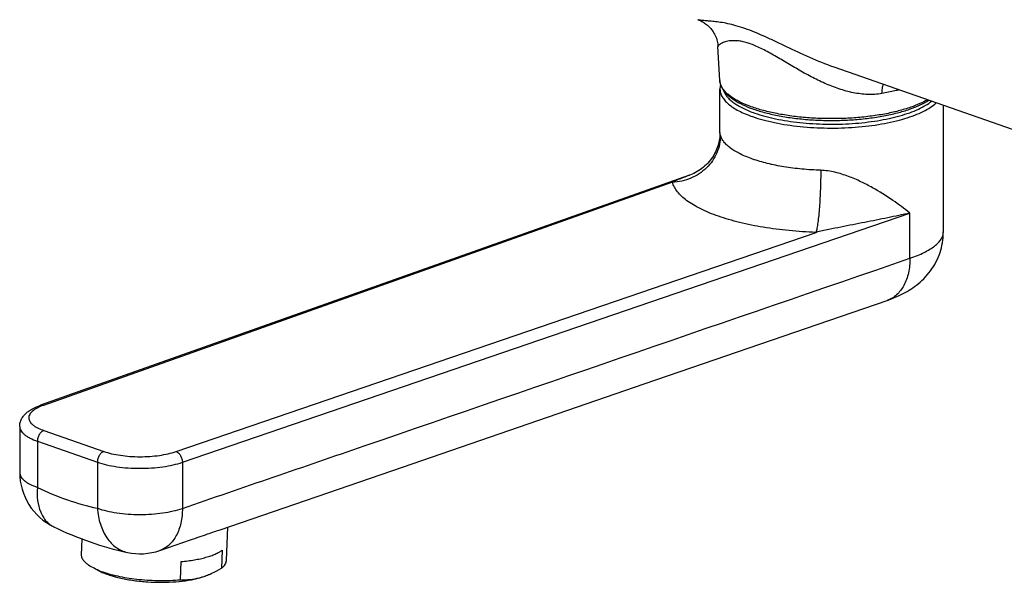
# Model space of a CAD drawing. Header units: millimetres. Extents: x 117 to 705, y 109 to 530.
# Tile 1 of 7: x 130 to 293, y 113 to 206. Entities that reach past the tile are written whole.
import ezdxf

# ---------------------------------------------------------------- set-up
doc = ezdxf.new("R2010")
doc.units = ezdxf.units.MM
doc.header["$LTSCALE"] = 46.255
doc.layers.get('0').update_dxf_attribs({"linetype": 'CONTINUOUS'})

msp = doc.modelspace()

# ---------------------------------------------------------------- linework, layer by layer
at = {"color": 7, "linetype": 'CONTINUOUS'}
for p, q in [((245.96, 195.84), (245.65, 201.47)), ((317.24, 179.78), (264.88, 198.03)), ((245.99, 187.19), (245.99, 194.4)), ((282.99, 170.74), (282.99, 191.72)), ((240.95, 180.16), (133.45, 142.03)), ((233.59, 145.62), (273.7, 159.41)), ((193.4, 131.8), (233.59, 145.62)), ((130.02, 138.54), (130.02, 130.91)), ((163.24, 121.43), (193.4, 131.8)), ((164.25, 116.33), (164.47, 121.86)), ((140.27, 117.26), (140.37, 119.88)), ((153.2, 117.98), (158.28, 119.73)), ((163.54, 118.04), (163.42, 115.03)), ((156.65, 113.14), (156.77, 116.15)), ((142.34, 115.03), (143.34, 114.53))]:
    msp.add_line(p, q, dxfattribs=at)
at = {"color": 9, "linetype": 'CONTINUOUS'}
for p, q in [((238.11, 178.97), (133.95, 142.02)), ((156.96, 132.59), (277.45, 173.86)), ((277.45, 166.38), (277.45, 173.86)), ((155.91, 134.37), (261.9, 170.68)), ((134.01, 137.85), (143.94, 134.39)), ((132.95, 136.08), (132.95, 128.44)), ((132.95, 136.08), (142.88, 132.61)), ((142.88, 132.61), (142.88, 124.98)), ((156.96, 132.59), (156.96, 124.96))]:
    msp.add_line(p, q, dxfattribs=at)
at = {"color": 7, "linetype": 'CONTINUOUS'}
for points in [[(242.32, 205.9), (242.39, 205.87), (242.54, 205.82), (242.69, 205.75), (242.83, 205.69), (242.99, 205.61), (243.14, 205.53), (243.29, 205.44), (243.44, 205.34), (243.59, 205.23), (243.74, 205.12), (243.9, 205), (244.04, 204.87), (244.19, 204.73), (244.33, 204.58), (244.48, 204.42), (244.61, 204.25), (244.74, 204.07), (244.87, 203.88), (244.99, 203.69), (245.1, 203.48), (245.21, 203.26), (245.3, 203.04), (245.39, 202.82), (245.46, 202.59), (245.52, 202.35), (245.57, 202.12), (245.61, 201.88), (245.64, 201.65), (245.65, 201.47)], [(245.99, 187.19), (245.98, 187.04), (245.98, 186.83), (245.96, 186.61), (245.94, 186.38), (245.91, 186.14), (245.86, 185.89), (245.81, 185.63), (245.75, 185.37), (245.67, 185.11), (245.59, 184.84), (245.49, 184.56), (245.37, 184.29), (245.25, 184.02), (245.11, 183.74), (244.95, 183.47), (244.79, 183.2), (244.6, 182.93), (244.41, 182.67), (244.2, 182.41), (243.98, 182.16), (243.75, 181.92), (243.51, 181.7), (243.26, 181.48), (243, 181.27), (242.74, 181.08), (242.47, 180.9), (242.2, 180.74), (241.92, 180.58), (241.64, 180.45), (241.37, 180.32), (241.09, 180.21), (240.95, 180.16)], [(273.7, 159.41), (274.1, 159.55), (274.51, 159.71), (274.91, 159.87), (275.29, 160.03), (275.66, 160.2), (276.01, 160.37), (276.35, 160.54), (276.68, 160.71), (277, 160.89), (277.31, 161.08), (277.61, 161.27), (277.92, 161.48), (278.22, 161.69), (278.52, 161.91), (278.83, 162.16), (279.13, 162.42), (279.44, 162.7), (279.74, 162.99), (280.03, 163.3), (280.32, 163.62), (280.59, 163.95), (280.86, 164.3), (281.1, 164.65), (281.34, 165.01), (281.56, 165.38), (281.76, 165.76), (281.95, 166.14), (282.13, 166.53), (282.28, 166.92), (282.43, 167.32), (282.55, 167.72), (282.66, 168.13), (282.76, 168.54), (282.84, 168.95), (282.9, 169.37), (282.94, 169.79), (282.97, 170.21), (282.98, 170.63), (282.99, 170.74)]]:
    msp.add_lwpolyline(points, dxfattribs=at)
at = {"color": 9, "linetype": 'CONTINUOUS'}
for centre, radius, start, end in [((281.06, 170.74), 1.92, 359.3391, 0.0003), ((131.23, 130.91), 1.22, 180.0002, 180.9079)]:
    msp.add_arc(centre, radius, start, end, dxfattribs=at)
at = {"color": 7, "linetype": 'CONTINUOUS'}
for centre, radius, start, end in [((140.02, 130.91), 10, 180, 244.2529), ((149.95, 127.44), 10, 257.8737, 288.9677), ((148.81, 128.84), 15.26, 249.1043, 250.7916), ((157, 124.35), 11.23, 284.5979, 285.5957), ((156.84, 124.91), 11.82, 285.6164, 290.4791), ((156.44, 126.02), 12.98, 290.4111, 291.9985)]:
    msp.add_arc(centre, radius, start, end, dxfattribs=at)
at = {"color": 9, "linetype": 'CONTINUOUS'}
for points, knots in [([(264.88, 198.03), (263.51, 198.51), (260.87, 199.59), (257.68, 201.1), (255.21, 202.28), (253.45, 203.1), (251.77, 203.82), (250.17, 204.43), (248.69, 204.9), (247.34, 205.24), (246.12, 205.46), (245.06, 205.6), (244.15, 205.68), (243.48, 205.73), (243.03, 205.77), (242.76, 205.8), (242.52, 205.84), (242.38, 205.88), (242.32, 205.9)], [0, 0, 0, 0, 0.180359, 0.355832, 0.440212, 0.521257, 0.597779, 0.668874, 0.733707, 0.791639, 0.842827, 0.887329, 0.925363, 0.956926, 0.970236, 0.981862, 0.991781, 1, 1, 1, 1]), ([(272.78, 193.67), (272.02, 193.53), (270.43, 193.44), (268.04, 193.75), (265.66, 194.41), (263.33, 195.33), (261.06, 196.44), (258.86, 197.67), (257.05, 198.75), (255.63, 199.59), (254.59, 200.2), (253.56, 200.76), (252.57, 201.26), (251.61, 201.69), (250.71, 202.02), (249.87, 202.26), (248.91, 202.42), (248.05, 202.45), (247.3, 202.34), (246.76, 202.21), (246.3, 202.03), (245.96, 201.82), (245.79, 201.69), (245.69, 201.59), (245.66, 201.52), (245.65, 201.49), (245.65, 201.47)], [0, 0, 0, 0, 0.079494, 0.161251, 0.245024, 0.330285, 0.416421, 0.502744, 0.588323, 0.630382, 0.671586, 0.71153, 0.749682, 0.785455, 0.818342, 0.847949, 0.8742, 0.917503, 0.935223, 0.950658, 0.975212, 0.984463, 0.991667, 0.996797, 0.998614, 1, 1, 1, 1]), ([(277.58, 191.4), (276.91, 191.17), (275.48, 190.74), (273.21, 190.24), (270.75, 189.87), (268.17, 189.61), (265.5, 189.5), (262.81, 189.51), (260.16, 189.66), (257.6, 189.95), (255.19, 190.36), (252.97, 190.88), (250.99, 191.51), (249.53, 192.13), (248.52, 192.68), (247.88, 193.09), (247.32, 193.52), (246.86, 193.96), (246.48, 194.42), (246.21, 194.88), (246.03, 195.36), (245.97, 195.68), (245.96, 195.84)], [0, 0, 0, 0, 0.062945, 0.131782, 0.205369, 0.282401, 0.361468, 0.441097, 0.519801, 0.596118, 0.668659, 0.736155, 0.79751, 0.851876, 0.876279, 0.898788, 0.919428, 0.938275, 0.955474, 0.971257, 0.985954, 1, 1, 1, 1]), ([(245.99, 194.4), (245.99, 194.18), (246.05, 193.74), (246.33, 193.1), (246.79, 192.49), (247.41, 191.89), (248.19, 191.32), (249.13, 190.78), (250.21, 190.28), (250.99, 189.98), (251.4, 189.84)], [0, 0, 0, 0, 0.085409, 0.176436, 0.277582, 0.391834, 0.520855, 0.665324, 0.825215, 1, 1, 1, 1]), ([(246.6, 194.17), (246.65, 193.99), (246.82, 193.62), (247.19, 193.11), (247.67, 192.6), (248.28, 192.12), (249, 191.66), (250.15, 191.04), (251.09, 190.66), (251.76, 190.43)], [0, 0, 0, 0, 0.08703, 0.182305, 0.287997, 0.405451, 0.535359, 0.677931, 1, 1, 1, 1]), ([(272.98, 195.21), (272.92, 194.97), (272.83, 194.46), (272.79, 193.94), (272.78, 193.67)], [0, 0, 0, 0, 0.474262, 1, 1, 1, 1]), ([(275.66, 194.28), (275.43, 194.22), (274.48, 193.99), (273.52, 193.79), (272.78, 193.67)], [0, 0, 0, 0, 0.241141, 1, 1, 1, 1]), ([(280.36, 192.64), (279.95, 192.4), (279.04, 191.95), (278.09, 191.58), (277.58, 191.4)], [0, 0, 0, 0, 0.471429, 1, 1, 1, 1]), ([(251.4, 189.84), (251.97, 189.64), (253.18, 189.27), (255.08, 188.83), (257.13, 188.46), (260.05, 188.1), (263.83, 187.89), (267.62, 188), (270.6, 188.29), (272.72, 188.6), (274.71, 189), (276.54, 189.48), (278.19, 190.04), (279.62, 190.66), (280.83, 191.34), (281.52, 191.86), (281.81, 192.13)], [0, 0, 0, 0, 0.057676, 0.120122, 0.186594, 0.256247, 0.40133, 0.547577, 0.618661, 0.687092, 0.751977, 0.812511, 0.868002, 0.917915, 0.961922, 1, 1, 1, 1]), ([(251.76, 190.43), (252.3, 190.24), (253.44, 189.89), (255.25, 189.46), (257.19, 189.11), (259.96, 188.76), (263.54, 188.54), (267.16, 188.62), (270.01, 188.88), (272.04, 189.15), (273.97, 189.51), (275.75, 189.95), (277.37, 190.46), (278.8, 191.04), (280.02, 191.67), (280.73, 192.15), (281.04, 192.4)], [0, 0, 0, 0, 0.057068, 0.118769, 0.184403, 0.253174, 0.396583, 0.541642, 0.612443, 0.680857, 0.746026, 0.807166, 0.863592, 0.914749, 0.960261, 1, 1, 1, 1]), ([(246.07, 186.74), (246.07, 186.25), (245.97, 185.25), (245.51, 183.82), (244.77, 182.49), (243.77, 181.32), (242.56, 180.34), (241.18, 179.6), (239.68, 179.12), (238.63, 178.99), (238.11, 178.97)], [0, 0, 0, 0, 0.120384, 0.242114, 0.365473, 0.490489, 0.616941, 0.744401, 0.872298, 1, 1, 1, 1]), ([(246.07, 186.74), (246.05, 186.83), (246.02, 186.95), (245.99, 187.1), (245.99, 187.16), (245.99, 187.19)], [0, 0, 0, 0, 0.603485, 0.825632, 1, 1, 1, 1]), ([(251.4, 182.81), (251.04, 182.93), (250.35, 183.2), (249.38, 183.63), (248.52, 184.1), (247.77, 184.58), (247.15, 185.09), (246.65, 185.62), (246.29, 186.16), (246.13, 186.55), (246.07, 186.74)], [0, 0, 0, 0, 0.168106, 0.323809, 0.466662, 0.596516, 0.713618, 0.818752, 0.913412, 1, 1, 1, 1]), ([(262.68, 180.95), (261.64, 180.99), (259.6, 181.12), (256.64, 181.49), (253.91, 182.04), (252.2, 182.53), (251.4, 182.81)], [0, 0, 0, 0, 0.272947, 0.53482, 0.779083, 1, 1, 1, 1]), ([(238.11, 178.97), (238.56, 179.2), (239.5, 179.63), (240.46, 179.99), (240.95, 180.16)], [0, 0, 0, 0, 0.495097, 1, 1, 1, 1]), ([(262.68, 180.95), (262.68, 179.92), (262.65, 178.38), (262.56, 176.34), (262.46, 174.88), (262.35, 173.54), (262.22, 172.38), (262.09, 171.55), (261.99, 171.01), (261.93, 170.78), (261.9, 170.68)], [0, 0, 0, 0, 0.298576, 0.449205, 0.59306, 0.724671, 0.839056, 0.93194, 0.969236, 1, 1, 1, 1]), ([(277.45, 173.86), (276.53, 174.59), (274.52, 176.08), (271.8, 177.8), (269.32, 179.1), (267.26, 179.99), (265.04, 180.68), (263.47, 180.92), (262.68, 180.95)], [0, 0, 0, 0, 0.212194, 0.451334, 0.580601, 0.71602, 0.856719, 1, 1, 1, 1]), ([(261.9, 170.68), (260.41, 170.73), (257.48, 170.91), (253.25, 171.45), (249.92, 172.12), (247.46, 172.78), (245.78, 173.31), (244.24, 173.89), (242.85, 174.52), (241.61, 175.18), (240.55, 175.88), (239.66, 176.61), (238.94, 177.37), (238.42, 178.15), (238.19, 178.7), (238.11, 178.97)], [0, 0, 0, 0, 0.170962, 0.334988, 0.487983, 0.559213, 0.626394, 0.689199, 0.747371, 0.800742, 0.849256, 0.893006, 0.932285, 0.96765, 1, 1, 1, 1]), ([(277.45, 173.86), (276.22, 173.6), (273.73, 173.07), (269.92, 172.31), (266.66, 171.68), (263.97, 171.14), (262.6, 170.84), (261.9, 170.68)], [0, 0, 0, 0, 0.237447, 0.481714, 0.734461, 0.865145, 1, 1, 1, 1]), ([(277.45, 166.38), (277.87, 166.53), (278.66, 166.82), (279.76, 167.31), (280.71, 167.83), (281.51, 168.37), (282.15, 168.93), (282.62, 169.51), (282.91, 170.1), (282.98, 170.52), (282.99, 170.72)], [0, 0, 0, 0, 0.179022, 0.342286, 0.489047, 0.619072, 0.732846, 0.831913, 0.919318, 1, 1, 1, 1]), ([(156.96, 124.96), (167, 128.41), (207.17, 142.21), (247.33, 156.02), (277.45, 166.38)], [0, 0, 0, 0, 0.249993, 1, 1, 1, 1]), ([(277.45, 166.38), (277.45, 165.57), (277.31, 164.02), (276.68, 162.21), (275.93, 161.04), (275.28, 160.32), (274.53, 159.77), (273.98, 159.51), (273.7, 159.41)], [0, 0, 0, 0, 0.289985, 0.551177, 0.671079, 0.784688, 0.893603, 1, 1, 1, 1]), ([(133.95, 142.02), (133.6, 141.9), (133.1, 141.69), (132.5, 141.34), (132.15, 141.08), (131.87, 140.81), (131.67, 140.52), (131.54, 140.23), (131.5, 139.93), (131.55, 139.63), (131.68, 139.34), (131.89, 139.06), (132.18, 138.79), (132.54, 138.53), (133.14, 138.18), (133.65, 137.98), (134.01, 137.85)], [0, 0, 0, 0, 0.166441, 0.23829, 0.302447, 0.359278, 0.409645, 0.455072, 0.497828, 0.540712, 0.586499, 0.637393, 0.694852, 0.759688, 0.832229, 1, 1, 1, 1]), ([(133.95, 142.02), (133.87, 142.05), (133.7, 142.09), (133.53, 142.06), (133.45, 142.03)], [0, 0, 0, 0, 0.516107, 1, 1, 1, 1]), ([(130.02, 138.54), (130.02, 138.43), (130.05, 138.19), (130.2, 137.84), (130.45, 137.51), (130.79, 137.19), (131.21, 136.88), (131.92, 136.47), (132.52, 136.22), (132.95, 136.08)], [0, 0, 0, 0, 0.085427, 0.176475, 0.277642, 0.391919, 0.520968, 0.665469, 1, 1, 1, 1]), ([(134.01, 137.85), (133.86, 137.8), (133.56, 137.61), (133.23, 137.18), (133, 136.65), (132.95, 136.27), (132.95, 136.08)], [0, 0, 0, 0, 0.218525, 0.469506, 0.737411, 1, 1, 1, 1]), ([(143.94, 134.39), (143.79, 134.34), (143.5, 134.14), (143.16, 133.72), (142.94, 133.19), (142.88, 132.8), (142.88, 132.61)], [0, 0, 0, 0, 0.218525, 0.469506, 0.737411, 1, 1, 1, 1]), ([(143.94, 134.39), (144.36, 134.24), (145.27, 133.99), (146.72, 133.72), (148.28, 133.56), (149.92, 133.5), (151.55, 133.55), (153.12, 133.71), (154.58, 133.98), (155.49, 134.23), (155.91, 134.37)], [0, 0, 0, 0, 0.109716, 0.232087, 0.363353, 0.49924, 0.635228, 0.766794, 0.889649, 1, 1, 1, 1]), ([(155.91, 134.37), (156.06, 134.32), (156.35, 134.12), (156.68, 133.7), (156.9, 133.17), (156.96, 132.78), (156.96, 132.59)], [0, 0, 0, 0, 0.217778, 0.468663, 0.736926, 1, 1, 1, 1]), ([(142.88, 132.61), (143.37, 132.44), (144.44, 132.14), (146.14, 131.83), (147.99, 131.64), (149.91, 131.57), (151.83, 131.63), (153.68, 131.82), (155.39, 132.13), (156.46, 132.42), (156.96, 132.59)], [0, 0, 0, 0, 0.109716, 0.232088, 0.363353, 0.49924, 0.635228, 0.766794, 0.889648, 1, 1, 1, 1]), ([(130.02, 130.89), (130.02, 130.77), (130.06, 130.53), (130.21, 130.19), (130.46, 129.86), (130.8, 129.54), (131.22, 129.24), (131.93, 128.83), (132.52, 128.59), (132.95, 128.44)], [0, 0, 0, 0, 0.085392, 0.176604, 0.277999, 0.392459, 0.521585, 0.666026, 1, 1, 1, 1]), ([(132.95, 128.44), (132.89, 127.71), (132.9, 126.31), (133.31, 124.66), (133.87, 123.55), (134.37, 122.86), (134.98, 122.3), (135.43, 122.01), (135.67, 121.9)], [0, 0, 0, 0, 0.292552, 0.553907, 0.673341, 0.786285, 0.894426, 1, 1, 1, 1]), ([(132.95, 128.44), (134.56, 127.66), (137.81, 126.3), (141.2, 125.34), (142.88, 124.98)], [0, 0, 0, 0, 0.510327, 1, 1, 1, 1]), ([(142.88, 124.98), (143.37, 124.81), (144.44, 124.51), (146.14, 124.2), (147.99, 124), (149.91, 123.93), (151.83, 124), (153.68, 124.18), (155.39, 124.49), (156.46, 124.79), (156.96, 124.96)], [0, 0, 0, 0, 0.109716, 0.232088, 0.363353, 0.49924, 0.635228, 0.766794, 0.889648, 1, 1, 1, 1]), ([(142.88, 124.98), (142.95, 124.08), (143.26, 122.37), (144.15, 120.43), (145.13, 119.2), (145.95, 118.48), (146.86, 117.95), (147.52, 117.74), (147.85, 117.67)], [0, 0, 0, 0, 0.28627, 0.546963, 0.667481, 0.782081, 0.892237, 1, 1, 1, 1]), ([(156.96, 124.96), (156.96, 124.14), (156.81, 122.59), (156.19, 120.78), (155.44, 119.61), (154.78, 118.89), (154.04, 118.34), (153.49, 118.08), (153.2, 117.98)], [0, 0, 0, 0, 0.289979, 0.55117, 0.671074, 0.784684, 0.893601, 1, 1, 1, 1])]:
    msp.add_open_spline(points, degree=3, knots=knots, dxfattribs=at)
at = {"color": 7, "linetype": 'CONTINUOUS'}
for points, knots in [([(245.96, 195.84), (245.97, 195.66), (246.03, 195.28), (246.24, 194.74), (246.54, 194.22), (247.09, 193.54), (248.02, 192.76), (249.42, 191.94), (251.11, 191.21), (253.07, 190.58), (255.27, 190.06), (257.65, 189.65), (260.18, 189.37), (262.79, 189.21), (265.44, 189.19), (268.07, 189.31), (270.63, 189.56), (273.06, 189.93), (275.31, 190.42), (276.73, 190.84), (277.4, 191.08)], [0, 0, 0, 0, 0.016406, 0.033203, 0.050705, 0.069221, 0.110234, 0.157663, 0.211916, 0.272738, 0.339438, 0.411022, 0.486292, 0.56391, 0.642455, 0.720476, 0.79654, 0.86928, 0.937453, 1, 1, 1, 1]), ([(246.09, 195.15), (246.07, 195.09), (246.01, 194.84), (245.99, 194.59), (245.99, 194.4)], [0, 0, 0, 0, 0.252173, 1, 1, 1, 1]), ([(277.4, 191.08), (277.99, 191.28), (279.08, 191.71), (280.12, 192.27), (280.58, 192.56)], [0, 0, 0, 0, 0.531576, 1, 1, 1, 1]), ([(130.02, 138.54), (130.02, 138.75), (130.07, 139.18), (130.3, 139.77), (130.65, 140.3), (131.09, 140.75), (131.59, 141.13), (132.36, 141.6), (133.01, 141.87), (133.45, 142.03)], [0, 0, 0, 0, 0.122909, 0.243929, 0.362787, 0.481186, 0.601866, 0.727457, 1, 1, 1, 1]), ([(135.67, 121.9), (137.64, 120.95), (141.62, 119.29), (145.77, 118.11), (147.85, 117.67)], [0, 0, 0, 0, 0.506117, 1, 1, 1, 1]), ([(158.28, 119.73), (158.77, 119.9), (159.71, 120.23), (161.05, 120.7), (162.21, 121.09), (162.92, 121.32), (163.24, 121.43)], [0, 0, 0, 0, 0.300126, 0.572063, 0.807219, 1, 1, 1, 1]), ([(156.77, 116.15), (157.5, 116.22), (158.57, 116.35), (159.93, 116.61), (160.84, 116.84), (161.66, 117.09), (162.39, 117.38), (163.02, 117.68), (163.38, 117.92), (163.54, 118.04)], [0, 0, 0, 0, 0.310033, 0.452566, 0.585138, 0.706754, 0.81666, 0.914411, 1, 1, 1, 1]), ([(142.34, 115.03), (142.02, 115.19), (141.59, 115.43), (141.08, 115.82), (140.78, 116.1), (140.55, 116.38), (140.38, 116.67), (140.28, 116.97), (140.27, 117.17), (140.27, 117.26)], [0, 0, 0, 0, 0.328123, 0.470047, 0.597684, 0.712127, 0.815254, 0.909918, 1, 1, 1, 1]), ([(163.42, 115.03), (163.55, 115.12), (163.77, 115.32), (164.03, 115.64), (164.2, 115.98), (164.25, 116.21), (164.25, 116.33)], [0, 0, 0, 0, 0.294062, 0.552707, 0.783975, 1, 1, 1, 1]), ([(143.36, 114.58), (143.27, 114.62), (142.93, 114.76), (142.58, 114.91), (142.34, 115.03)], [0, 0, 0, 0, 0.262622, 1, 1, 1, 1]), ([(143.34, 114.53), (143.58, 114.41), (144.08, 114.19), (145.21, 113.78), (146.83, 113.36), (148.95, 112.99), (151.23, 112.76), (153.56, 112.69), (155.82, 112.78), (157.92, 113.02), (159.23, 113.29), (159.83, 113.46)], [0, 0, 0, 0, 0.046741, 0.098429, 0.214864, 0.344959, 0.483298, 0.623917, 0.760707, 0.887804, 1, 1, 1, 1]), ([(143.79, 114.43), (144.22, 114.28), (145.14, 114), (146.6, 113.66), (148.17, 113.39), (150.41, 113.11), (153.25, 112.96), (155.53, 113.04), (156.65, 113.14)], [0, 0, 0, 0, 0.10567, 0.221323, 0.344962, 0.474344, 0.740537, 1, 1, 1, 1]), ([(161.31, 113.98), (161.48, 114.05), (162.21, 114.36), (162.91, 114.73), (163.42, 115.03)], [0, 0, 0, 0, 0.244706, 1, 1, 1, 1]), ([(156.65, 113.14), (157.18, 113.12), (158.25, 113.16), (159.3, 113.35), (159.83, 113.48)], [0, 0, 0, 0, 0.49127, 1, 1, 1, 1]), ([(159.83, 113.46), (159.94, 113.49), (160.32, 113.6), (160.7, 113.73), (160.97, 113.84)], [0, 0, 0, 0, 0.264573, 1, 1, 1, 1])]:
    msp.add_open_spline(points, degree=3, knots=knots, dxfattribs=at)

doc.saveas('drawing.dxf')
